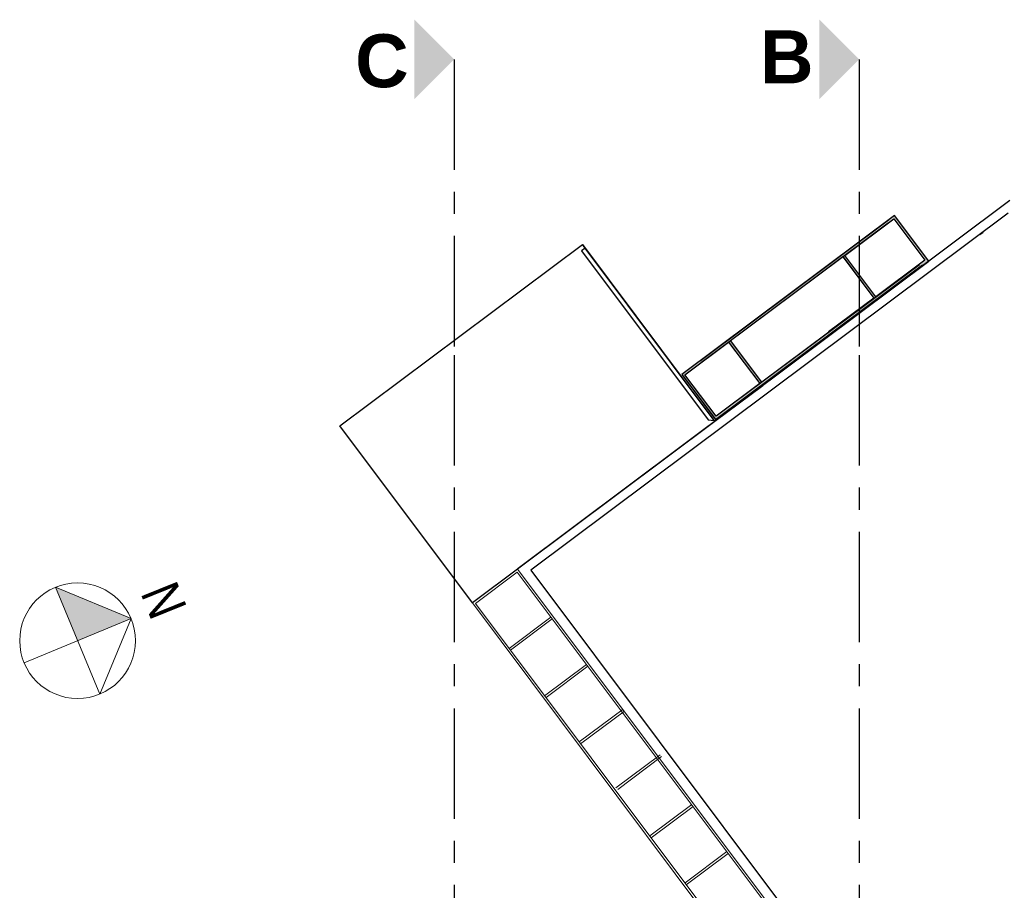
# Model space of a CAD drawing. Header units: millimetres. Extents: x 256333 to 598543, y -23220 to 10679.
# Tile 38 of 45: x 325077 to 325300, y -5575 to -5378. Entities that reach past the tile are written whole.
import ezdxf
from ezdxf.enums import TextEntityAlignment as Align

# ---------------------------------------------------------------- set-up
doc = ezdxf.new("R2010")
doc.units = ezdxf.units.MM
doc.header["$MEASUREMENT"] = 0
doc.linetypes.add('AXESx2', pattern=[4, 2.5, -0.5, 0.5, -0.5])
doc.layers.add('Aucune', color=7, linetype='Continuous', lineweight=5)
doc.layers.add('COUPE', color=7, linetype='Continuous')
doc.layers.add('Voirie nouvelle', color=7, linetype='Continuous')
doc.styles.add('STYLE_GENERE_1', font='swissc.ttf', dxfattribs={"width": 1.25})
doc.styles.add('STYLE_GENERE_6', font='arialbd.ttf')

# ---------------------------------------------------------------- blocks, each defined once
blk = doc.blocks.new('A$C66BA2F8D')
at = {"linetype": 'Continuous', "lineweight": 60}
h = blk.add_hatch(color=253, dxfattribs=at)
h.paths.add_polyline_path([(-32.38, 173.29), (15.77, 209.32), (7.99, 219.7), (-40.15, 183.67)], flags=0)
h.paths.add_polyline_path([(-3.26, 210.62), (7.87, 218.95), (14.9, 209.55), (3.76, 201.23)], flags=0)
h.paths.add_polyline_path([(-13.93, 202.68), (-3.65, 210.36), (3.36, 200.98), (-6.92, 193.3), (-6.88, 193.26), (-22.05, 181.92), (-29.09, 191.35), (-13.93, 202.68)], flags=0)
h.paths.add_polyline_path([(-29.58, 191.02), (-22.51, 181.65), (-32.36, 174.22), (-39.43, 183.6)], flags=0)
at = {"linetype": 'Continuous', "lineweight": 20}
blk.add_hatch(color=256, dxfattribs=at).paths.add_polyline_path([(-176.9, 123.37), (-164.79, 128.39), (-181.92, 135.47)], flags=0)
at = {"linetype": 'AXESx2', "lineweight": 30, "ltscale": 10}
for p, q in [((-91.65, 255.04), (-91.65, 188.04)), ((0, 255.04), (0, 188.04))]:
    blk.add_line(p, q, dxfattribs=at)
at = {"color": 253, "linetype": 'Continuous'}
for p, q in [((34.12, 223.07), (-77.14, 139.72)), ((33.75, 220.23), (-74.34, 139.32)), ((-35.94, 186.83), (6.67, 218.71)), ((-35.64, 186.43), (6.59, 217.99)), ((-62.03, 212.29), (-62.63, 213.09)), ((-32.79, 173.22), (-62.03, 212.29)), ((-32.5, 173.45), (14.32, 208.49)), ((-28.19, 177.37), (13.65, 208.61)), ((-53.16, 200.45), (-53.15, 200.46)), ((-74.34, 139.32), (-11.03, 54.88))]:
    blk.add_line(p, q, dxfattribs=at)
at = {"color": 253, "linetype": 'Continuous', "lineweight": 20}
for p, q in [((-6.47, 192.67), (32.35, 221.81)), ((-62.64, 213.08), (-32.65, 173.04)), ((3.39, 200.9), (-3.69, 210.34)), ((3.81, 201.18), (-3.27, 210.62)), ((-22.53, 181.67), (-29.6, 191.11)), ((-22.11, 181.95), (-29.18, 191.39)), ((-32.78, 173.83), (-39.85, 183.27)), ((-32.65, 173.04), (-21.82, 181.07)), ((-77.3, 139.6), (-87.51, 131.94)), ((-77.38, 138.92), (-86.85, 131.82)), ((-13.98, 54.36), (-77.38, 138.92)), ((-13.2, 54.11), (-77.3, 139.6)), ((-25.85, 49.55), (-87.51, 131.94)), ((-25.67, 50.14), (-86.85, 131.82)), ((-69.76, 128.7), (-79.18, 121.64)), ((-69.46, 128.3), (-78.92, 121.21)), ((-61.69, 117.99), (-71.18, 110.9)), ((-61.4, 117.57), (-70.87, 110.48)), ((-53.44, 107.84), (-63.34, 100.43)), ((-53.14, 107.44), (-63.04, 100.03)), ((-45.05, 97.51), (-55.03, 90.03)), ((-44.75, 97.11), (-54.65, 89.69)), ((-37.9, 86.25), (-47.35, 79.16)), ((-37.6, 85.85), (-47.07, 78.75)), ((-29.93, 75.6), (-39.39, 68.51)), ((-29.63, 75.2), (-39.11, 68.09))]:
    blk.add_line(p, q, dxfattribs=at)
at = {"color": 253, "linetype": 'Continuous', "lineweight": 25}
blk.add_line((28.1, 215.86), (27.29, 215.26), dxfattribs=at)
at = {"color": 253}
for p, q in [((-117.51, 172.01), (-62.63, 213.09)), ((-62.03, 212.29), (-62.83, 211.69)), ((-62.63, 213.09), (-32.64, 173.02)), ((-32.79, 173.22), (-62.03, 212.29)), ((-62.83, 211.69), (-34.19, 173.42)), ((-87.51, 131.94), (-117.51, 172.01)), ((-32.64, 173.02), (-87.51, 131.94)), ((-34.19, 173.42), (-32.79, 173.22))]:
    blk.add_line(p, q, dxfattribs=at)
at = {"linetype": 'AXESx2', "ltscale": 10}
for p, q in [((-91.65, 188.04), (-91.65, -85.07)), ((0, 188.04), (0, -85.07))]:
    blk.add_line(p, q, dxfattribs=at)
at = {"linetype": 'Continuous', "lineweight": 20}
for p, q in [((-171.88, 111.27), (-181.92, 135.47)), ((-181.92, 135.47), (-164.79, 128.39)), ((-164.79, 128.39), (-189, 118.35)), ((-164.79, 128.39), (-171.88, 111.27))]:
    blk.add_line(p, q, dxfattribs=at)
at = {"color": 253, "linetype": 'Continuous', "flags": 128}
for points in [[(-32.38, 173.29), (15.77, 209.32), (7.99, 219.7), (-40.15, 183.67)], [(-3.26, 210.62), (7.87, 218.95), (14.9, 209.55), (3.76, 201.23)], [(-13.93, 202.68), (-3.65, 210.36), (3.36, 200.98), (-6.92, 193.3), (-6.88, 193.26), (-22.05, 181.92), (-29.09, 191.35), (-13.93, 202.68)], [(-29.58, 191.02), (-22.51, 181.65), (-32.36, 174.22), (-39.43, 183.6)]]:
    blk.add_lwpolyline(points, close=True, dxfattribs=at)
at = {"linetype": 'Continuous', "lineweight": 20}
blk.add_circle((-176.9, 123.37), 13.1, dxfattribs=at)
at = {"layer": 'Aucune', "color": 7, "linetype": 'Continuous', "lineweight": 15}
for points in [[(-100.64, 264.02), (-100.64, 246.05), (-91.65, 255.04)], [(-8.99, 264.02), (-8.99, 246.05), (0, 255.04)]]:
    blk.add_solid(points, dxfattribs=at)
at = {"layer": 'Aucune', "color": 7, "linetype": 'Continuous', "lineweight": 50, "char_height": 12, "attachment_point": 1, "line_spacing_factor": 0.975772, "style": 'STYLE_GENERE_6'}
for s, insert in [('C', (-114.07, 260.72)), ('B', (-22.42, 261.6))]:
    blk.add_mtext(s, dxfattribs=dict(at, insert=insert))
at = {"layer": 'Voirie nouvelle', "color": 7, "lineweight": 20, "style": 'STYLE_GENERE_1'}
blk.add_attdef('N', text='', height=8.66, rotation=292.0048, dxfattribs=at).set_placement((-165.14, 133.24), align=Align.BOTTOM_LEFT)

msp = doc.modelspace()

# ---------------------------------------------------------------- block references
at = {"layer": 'COUPE'}
msp.add_blockref('A$C66BA2F8D', (325267.475, -5641.736), dxfattribs=at).add_auto_attribs({'N': 'N'})

doc.saveas('drawing.dxf')
